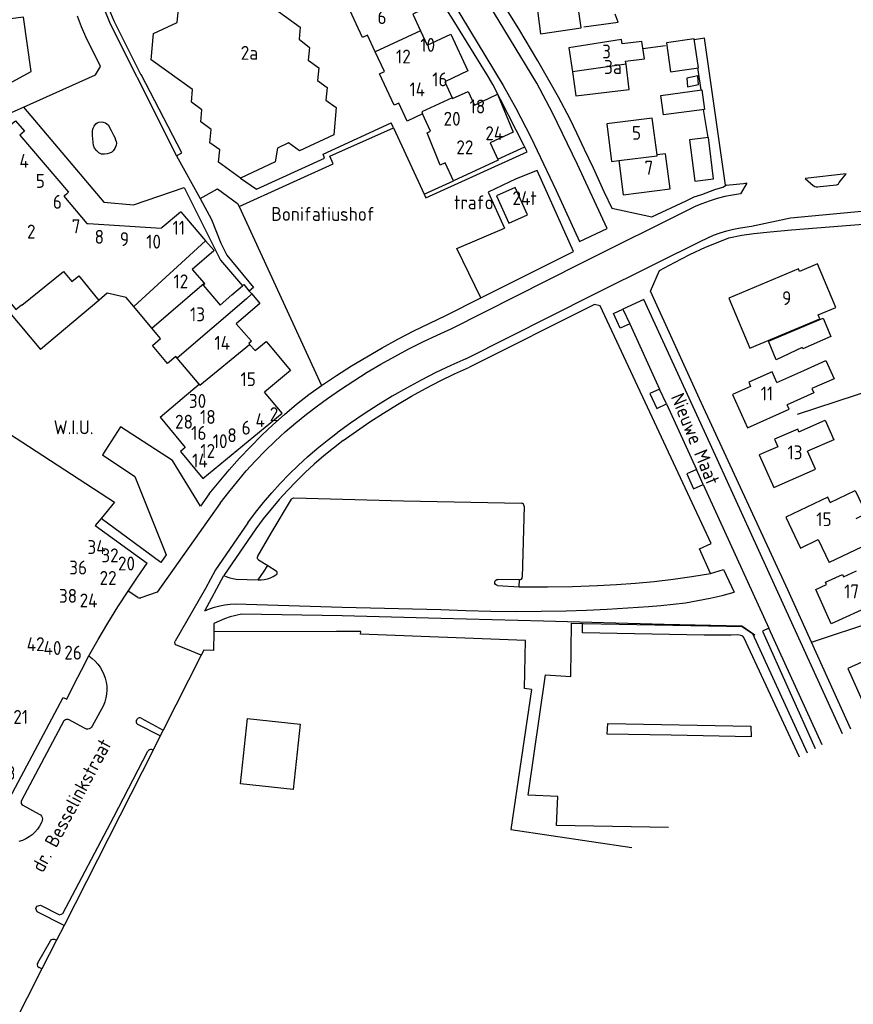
# Model space of a CAD drawing. Header units: metres. Extents: x 233874 to 239264, y 443832 to 448222.
# Tile 69 of 195: x 236106 to 236256, y 444737 to 444914. Entities that reach past the tile are written whole.
import ezdxf

# ---------------------------------------------------------------- set-up
doc = ezdxf.new("R2010")
doc.units = ezdxf.units.M
doc.header["$MEASUREMENT"] = 0
for name, color, linetype in [('BIJGEBOUW', 4, 'Continuous'), ('DAKRAND', 4, 'Continuous'), ('DAKRAND-BYG', 4, 'Continuous'), ('FUNKTIEAAND', 253, 'Continuous'), ('HEG', 253, 'Continuous'), ('HOOFDGEBOUW', 4, 'Continuous'), ('HUISNUMMER', 253, 'Continuous'), ('KANTVERH', 253, 'Continuous'), ('MUUR', 253, 'Continuous'), ('OVERIGETEKST', 253, 'Continuous'), ('RASTER', 253, 'Continuous'), ('STRAATNAAM', 253, 'Continuous'), ('TUSSENMUUR', 253, 'Continuous')]:
    doc.layers.add(name, color=color, linetype=linetype)
doc.styles.get("Standard").update_dxf_attribs({"font": 'iso.shx'})

msp = doc.modelspace()

# ---------------------------------------------------------------- linework, layer by layer
at = {"layer": 'BIJGEBOUW'}
for points in [[(236102.32, 444901.93), (236107.72, 444904.86), (236106.33, 444914.64), (236095.06, 444913.21)], [(236227.81, 444902.52), (236227.68, 444904.06), (236225.73, 444903.65), (236225.85, 444902.11), (236227.81, 444902.52)], [(236197.05, 444879.07), (236194.83, 444883.98), (236191.46, 444882.46), (236193.68, 444877.54), (236197.05, 444879.07)]]:
    msp.add_lwpolyline(points, dxfattribs=at)
at = {"layer": 'DAKRAND'}
for points in [[(236133.72, 444853.54), (236132.25, 444852.3), (236129.53, 444855.53), (236131, 444856.77)], [(236078.07, 444856.24), (236106.01, 444838.16), (236122.7, 444827.32), (236120.28, 444824.4)], [(236246.74, 444851.04), (236250.72, 444852.82), (236252.19, 444849.54), (236248.21, 444847.76)], [(236120.28, 444824.4), (236119.2, 444823.09), (236128.6, 444816.33)], [(236145.36, 444776.62), (236146.61, 444788.37), (236156.09, 444787.36), (236154.83, 444775.6), (236145.36, 444776.62)]]:
    msp.add_lwpolyline(points, dxfattribs=at)
at = {"layer": 'DAKRAND-BYG'}
for points in [[(236222.79, 444904.82), (236227.78, 444905.54), (236227.03, 444910.74), (236222.04, 444910.02), (236222.79, 444904.82)], [(236228.38, 444901.55), (236228.86, 444898.02), (236221.49, 444897.03), (236221.01, 444900.56), (236228.38, 444901.55)], [(236227.14, 444885.09), (236230.53, 444885.53), (236229.58, 444892.96), (236226.19, 444892.53), (236227.14, 444885.09)], [(236240.41, 444856.29), (236250.24, 444860.44), (236251.59, 444857.15), (236246.6, 444854.92), (236246.48, 444855.19), (236241.75, 444852.97), (236240.41, 444856.29)]]:
    msp.add_lwpolyline(points, dxfattribs=at)
at = {"layer": 'HEG'}
for p, q in [((236245.61, 444843.15), (236286.17, 444856.45)), ((236248.16, 444802.09), (236271.22, 444809.81))]:
    msp.add_line(p, q, dxfattribs=at)
at = {"layer": 'HOOFDGEBOUW'}
for p, q in [((236134.61, 444879.58), (236139.1, 444874.39)), ((236101.39, 444864.34), (236109.39, 444854.83)), ((236119.87, 444863.64), (236109.39, 444854.83)), ((236129.44, 444858.63), (236126.16, 444862.53)), ((236131, 444856.77), (236129.44, 444858.63)), ((236147, 444855.71), (236148.02, 444854.62)), ((236133.96, 444853.26), (236133.72, 444853.54)), ((236137.93, 444848.55), (236133.96, 444853.26)), ((236241.91, 444848.88), (236246.74, 444851.04)), ((236244.1, 444844.04), (236243.73, 444844.84)), ((236248.88, 444833.25), (236247.44, 444836.49)), ((236249.35, 444820.57), (236251.33, 444816.43)), ((236258.29, 444819.75), (236251.33, 444816.43)), ((236262.57, 444800.98), (236254.65, 444797.39)), ((236138.32, 444799.8), (236131.46, 444786.29)), ((236254.65, 444797.39), (236257.51, 444791.07)), ((236131.46, 444786.29), (236130.92, 444785.24)), ((236130.92, 444785.24), (236129.63, 444782.68)), ((236129.63, 444782.68), (236113.61, 444751.13)), ((236113.61, 444751.13), (236112.25, 444748.46)), ((236112.25, 444748.46), (236109.62, 444743.28)), ((236109.62, 444743.28), (236103.25, 444730.74))]:
    msp.add_line(p, q, dxfattribs=at)
for points in [[(236145.39, 444885.66), (236141.43, 444888.52), (236141.64, 444890.75), (236139.87, 444892.03), (236140.1, 444894.42), (236138.23, 444895.77), (236138.44, 444897.96), (236136.53, 444899.33), (236136.74, 444901.59), (236129.27, 444906.98), (236129.72, 444911.7), (236133.98, 444913.7), (236134.61, 444920.4), (236132.84, 444921.67), (236133.3, 444926.54), (236141.71, 444930.49)], [(236141.71, 444930.49), (236145.51, 444927.75), (236145.09, 444923.29), (236150.72, 444919.22), (236150.5, 444916.9), (236156.11, 444912.85), (236155.91, 444910.7), (236157.79, 444909.15), (236157.57, 444906.88), (236159.45, 444905.52), (236159.24, 444903.21)], [(236172.07, 444924.22), (236173.2, 444921.78), (236177.46, 444923.76), (236180.54, 444917.14), (236176.37, 444915.21), (236177.78, 444912.17)], [(236206.71, 444912.69), (236205, 444924.69), (236197.8, 444923.75), (236197.88, 444923.38), (236194.94, 444922.93), (236195.77, 444917.31), (236198.6, 444917.72), (236199.37, 444911.64), (236206.71, 444912.69)], [(236169.64, 444908.39), (236168.25, 444911.39), (236167.36, 444910.98), (236164.71, 444916.68), (236165.52, 444917.05), (236164, 444920.33)], [(236177.78, 444912.17), (236178.96, 444909.62), (236183.23, 444911.6), (236186.31, 444904.95), (236182.14, 444903.01), (236183.48, 444900.12)], [(236218.06, 444907.11), (236217.61, 444910.24), (236214.06, 444909.81), (236213.94, 444910.63), (236204.49, 444909.09), (236205.11, 444904.78)], [(236178.15, 444897.21), (236175.37, 444895.92), (236173.88, 444899.14), (236173.02, 444898.78), (236170.4, 444904.43), (236171.28, 444904.84), (236169.64, 444908.39)], [(236214.76, 444906.18), (236214.69, 444906.7), (236218.06, 444907.11)], [(236205.11, 444904.78), (236205.74, 444900.49), (236215.3, 444901.64), (236214.76, 444906.18)], [(236159.24, 444903.21), (236160.96, 444901.97), (236160.75, 444899.7), (236162.61, 444898.36)], [(236183.48, 444900.12), (236183.54, 444899.98), (236186.32, 444901.27), (236187.46, 444898.82), (236191.65, 444900.76), (236194.46, 444893.93)], [(236162.61, 444898.36), (236162.15, 444893.48), (236155.99, 444890.59), (236154.04, 444892), (236152.02, 444891.05), (236151.59, 444888.57), (236145.39, 444885.66)], [(236104.06, 444895.32), (236104.88, 444895.98), (236106.51, 444894.11), (236105.68, 444893.42)], [(236194.46, 444893.93), (236190.32, 444892.01), (236191.76, 444888.92), (236183.71, 444885.18), (236182.23, 444888.42), (236181.33, 444888), (236178.94, 444893.81), (236179.59, 444894.11), (236178.15, 444897.21)], [(236220.36, 444889.83), (236219.49, 444896.48), (236211.29, 444895.42), (236212.16, 444888.67), (236213.44, 444888.83)], [(236105.68, 444893.42), (236114.43, 444883.11), (236114.04, 444882.78), (236113.67, 444882.47), (236113.57, 444882.39), (236117.71, 444877.51), (236117.95, 444877.51), (236131.11, 444876.66), (236131.3, 444876.82), (236134.6, 444879.59), (236134.61, 444879.58)], [(236213.44, 444888.83), (236214.25, 444882.63), (236222.69, 444883.73)], [(236222.69, 444883.73), (236221.88, 444890.02), (236220.36, 444889.83)], [(236139.1, 444874.39), (236140.64, 444872.62), (236140.57, 444872.56), (236136.7, 444869.21), (236138.82, 444866.76)], [(236252.51, 444862.39), (236249.2, 444870.2), (236245.98, 444868.84), (236245.77, 444869.33), (236233.24, 444864.02), (236237.05, 444855.02), (236249.63, 444860.35), (236249.33, 444861.04), (236252.51, 444862.39)], [(236138.82, 444866.76), (236138.95, 444866.62), (236138.64, 444866.36), (236141.72, 444862.8)], [(236141.72, 444862.8), (236143.83, 444864.63), (236145.72, 444866.28), (236145.96, 444866.48), (236146.96, 444865.33), (236147.42, 444864.8)], [(236126.16, 444862.53), (236124.81, 444864.14), (236121.4, 444864.93), (236119.94, 444863.71), (236119.87, 444863.64)], [(236147.42, 444864.8), (236147.43, 444864.8), (236148.88, 444863.11), (236144.62, 444859.44)], [(236144.62, 444859.44), (236147.34, 444856.28), (236146.86, 444855.87), (236147, 444855.71)], [(236148.02, 444854.62), (236150, 444856.27), (236150.41, 444855.78), (236154.36, 444851.03), (236152.19, 444849.22), (236149.67, 444847.13)], [(236241.91, 444848.88), (236241.04, 444850.8), (236236.84, 444848.92), (236237.18, 444848.17), (236233.91, 444846.71), (236236.6, 444840.69), (236244.1, 444844.04)], [(236130.89, 444842.63), (236134.87, 444845.97), (236137.93, 444848.55)], [(236138.6, 444831.6), (236152.88, 444843.36), (236149.67, 444847.13)], [(236248.21, 444847.76), (236248.55, 444846.99), (236243.73, 444844.84)], [(236130.89, 444842.63), (236135.41, 444837.14), (236134.59, 444836.47), (236138.6, 444831.6)], [(236245.87, 444839.99), (236250.62, 444842.08), (236252.17, 444838.57), (236247.44, 444836.49)], [(236245.87, 444839.99), (236245.66, 444840.48), (236241.47, 444838.64), (236242.07, 444837.29), (236238.74, 444835.83), (236241.33, 444829.94), (236248.88, 444833.25)], [(236251.52, 444827.26), (236256.02, 444829.4), (236258, 444825.25), (236256.1, 444824.34)], [(236251.52, 444827.26), (236251.08, 444828.2), (236243.53, 444824.6), (236246.17, 444819.05), (236249.35, 444820.57)], [(236046.19, 444823.43), (236039.45, 444817.78), (236067.4, 444799.89), (236066.25, 444798.09), (236103.88, 444774.06), (236113.44, 444792.14), (236114.12, 444791.83)], [(236125.14, 444811.32), (236126.85, 444813.84), (236128.6, 444816.33)], [(236259.06, 444808.77), (236251.7, 444805.43), (236248.9, 444811.6), (236250.82, 444812.47), (236250.63, 444812.89), (236253.71, 444814.28), (236253.89, 444813.88), (236256.25, 444814.95)], [(236118.1, 444799.63), (236119.77, 444802.6), (236121.5, 444805.55), (236123.29, 444808.45), (236125.14, 444811.32)], [(236140.55, 444803.99), (236140.49, 444800.63), (236138.77, 444800.69), (236138.32, 444799.8)], [(236197.77, 444793.61), (236196.5, 444793.76), (236196.66, 444802.42), (236166.97, 444803.58), (236167.03, 444804.04), (236162.67, 444804.03), (236140.55, 444803.99)], [(236114.12, 444791.83), (236115.4, 444794.45), (236116.73, 444797.05), (236118.1, 444799.63)], [(236197.77, 444793.61), (236194.02, 444768.41), (236215.8, 444765.16)]]:
    msp.add_lwpolyline(points, dxfattribs=at)
at = {"layer": 'KANTVERH'}
for p, q in [((236126.74, 444903.91), (236126.73, 444903.91)), ((236126.74, 444903.91), (236133.85, 444889.68)), ((236172.51, 444895.59), (236172.51, 444895.59)), ((236191.69, 444889.07), (236196.53, 444891.28)), ((236133.85, 444889.68), (236138.09, 444881.97)), ((236145.39, 444885.66), (236148.27, 444883.7)), ((236178.42, 444882.77), (236183.71, 444885.18)), ((236236.21, 444884.77), (236236.41, 444884.79)), ((236138.09, 444881.97), (236140.15, 444878.21)), ((236144.86, 444881.11), (236145.13, 444880.53)), ((236145.13, 444880.53), (236159.98, 444848.32)), ((236145.13, 444880.53), (236145.13, 444880.53)), ((236206.54, 444870.29), (236227.05, 444880.47)), ((236244.35, 444878.53), (236265.04, 444880.43)), ((236188.65, 444864.09), (236205.28, 444872.45)), ((236183.38, 444858.58), (236206.54, 444870.29)), ((236219.15, 444865.31), (236220.81, 444869.05)), ((236182.35, 444860.93), (236188.65, 444864.09)), ((236185.93, 444853.15), (236208.89, 444864.7)), ((236214.2, 444862.08), (236215.42, 444859.43)), ((236215.42, 444859.43), (236220.79, 444847.65)), ((236157.68, 444846.71), (236159.98, 444848.32)), ((236222.05, 444845), (236220.79, 444847.65)), ((236159.23, 444844.69), (236161.05, 444846)), ((236222.05, 444845), (236227.42, 444833.21)), ((236228.64, 444830.51), (236227.42, 444833.21)), ((236228.64, 444830.51), (236240.48, 444804.63)), ((236139.76, 444828.79), (236138.19, 444826.57)), ((236141.74, 444827.13), (236130.4, 444811.13)), ((236196.42, 444826.61), (236196.08, 444813.82)), ((236148.11, 444822.5), (236142.35, 444814.13)), ((236148.64, 444816.93), (236150.28, 444815.91)), ((236150.28, 444815.91), (236151.77, 444814.95)), ((236138.93, 444807.74), (236142.35, 444814.13)), ((236144.59, 444813.46), (236148.53, 444813.35)), ((236191.15, 444812.85), (236191.16, 444812.96)), ((236195.57, 444813.34), (236191.67, 444813.42)), ((236195.54, 444812.1), (236195.57, 444813.34)), ((236126.92, 444810.17), (236125.14, 444811.32)), ((236130.4, 444811.13), (236127.44, 444810.1)), ((236191.62, 444812.32), (236195.54, 444812.1)), ((236195.54, 444812.1), (236196.09, 444812.07)), ((236140.55, 444805.46), (236140.55, 444803.99)), ((236204.93, 444805.53), (236206.91, 444805.46)), ((236235.64, 444804.96), (236237.52, 444803.67)), ((236237.52, 444803.67), (236247.37, 444782.19)), ((236250.08, 444783.65), (236240.48, 444804.63)), ((236135.52, 444800.91), (236133.86, 444801.57)), ((236138.32, 444799.8), (236135.52, 444800.91)), ((236120.72, 444790.7), (236118.7, 444787)), ((236113.59, 444787.92), (236105.95, 444773.59)), ((236117.41, 444786.56), (236114.4, 444788.17)), ((236126.66, 444788.09), (236126.7, 444788.17)), ((236127.51, 444788.41), (236131.46, 444786.29)), ((236130.92, 444785.24), (236126.92, 444787.27)), ((236129.63, 444782.68), (236129.52, 444782.74)), ((236106.19, 444772.78), (236109.16, 444771.14)), ((236109.61, 444769.77), (236109.2, 444768.99)), ((236112.25, 444748.46), (236111.95, 444748.61)), ((236108.88, 444744.36), (236111.16, 444748.37)), ((236109.62, 444743.28), (236109.13, 444743.53))]:
    msp.add_line(p, q, dxfattribs=at)
for points in [[(236212.31, 444880.1), (236210.84, 444883.17), (236208.89, 444887.47), (236207.31, 444890.83), (236205.93, 444893.74), (236204.68, 444896.25), (236202.62, 444900.26), (236198.89, 444906.78), (236195.44, 444912.54), (236192.36, 444917.54), (236188.32, 444924.12), (236178.09, 444941.77), (236176.26, 444945.04), (236176.54, 444947.98), (236177.33, 444948.97), (236179.1, 444949.81)], [(236196.98, 444890.41), (236196.35, 444891.61), (236190.79, 444902.52), (236189.94, 444903.98), (236183.67, 444914.15), (236179.11, 444921.45), (236176.86, 444925.05), (236172.42, 444932.58)], [(236211.36, 444876.59), (236206.04, 444888.1), (236201.55, 444897.41), (236198.7, 444902.76), (236189.07, 444918.72), (236180.8, 444932.41)], [(236176.29, 444929.35), (236183.46, 444917.5), (236192.64, 444902.36), (236194.94, 444898.26), (236197.63, 444893.03), (236202.2, 444883.46), (236206.37, 444874.28), (236211.36, 444876.59)], [(236126.74, 444903.91), (236121.87, 444913.65), (236120.94, 444915.88), (236120.4, 444918.17), (236119.24, 444924.64), (236120.11, 444924.34), (236121.19, 444918.33), (236121.7, 444916.13), (236122.6, 444913.98), (236127.45, 444904.27)], [(236097.03, 444896.81), (236099.73, 444893.9), (236102.97, 444896.61), (236103.75, 444897.27), (236106.34, 444898.44), (236119.28, 444904.27), (236120.18, 444905.77), (236117.56, 444911.07), (236116.73, 444912.91), (236116.01, 444914.8)], [(236232.79, 444884.39), (236232.65, 444884.38), (236228.91, 444910.87), (236227.05, 444910.56)], [(236133.85, 444889.68), (236134.79, 444890.22), (236127.52, 444904.3), (236127.45, 444904.27)], [(236106.34, 444898.44), (236120.8, 444881.35), (236126.13, 444880.86), (236135.23, 444883.99), (236140.51, 444873.39), (236141.8, 444870.91), (236145.72, 444866.28)], [(236123.06, 444891.93), (236123.01, 444891.59), (236122.73, 444890.97), (236122.47, 444890.58), (236122.19, 444890.35), (236121.82, 444890.18), (236121.4, 444890.01), (236120.92, 444889.96), (236120.38, 444889.98), (236119.85, 444890.21), (236119.51, 444890.58), (236119.11, 444891.06), (236118.94, 444891.54), (236118.71, 444893.32), (236118.71, 444893.85), (236118.71, 444894.22), (236118.86, 444894.67), (236119.02, 444895.04), (236119.31, 444895.41), (236119.59, 444895.6), (236119.9, 444895.75), (236120.3, 444895.77), (236120.63, 444895.75), (236121.06, 444895.63), (236121.54, 444895.27), (236122.08, 444894.25), (236122.51, 444893.39), (236122.73, 444892.95), (236122.9, 444892.57), (236123.02, 444892.27), (236123.06, 444891.93)], [(236145.13, 444880.53), (236162.04, 444888.22), (236161.45, 444889.6), (236172.88, 444894.74), (236172.51, 444895.59)], [(236148.27, 444883.7), (236160.51, 444889.23), (236160.26, 444889.97), (236172.51, 444895.59)], [(236172.88, 444894.74), (236178.42, 444882.77), (236178.73, 444882.1), (236196.98, 444890.41)], [(236205.28, 444872.45), (236198.75, 444887.01), (236194.99, 444885.51), (236189.92, 444883.16), (236192.89, 444876.65)], [(236254.37, 444886.45), (236246.97, 444885.61), (236248.45, 444884.33), (236248.75, 444884.18), (236248.98, 444884.12), (236249.27, 444884.12), (236249.71, 444884.14), (236252.62, 444884.44), (236252.83, 444884.53), (236252.98, 444884.65), (236253.1, 444884.88), (236254.37, 444886.45)], [(236138.09, 444881.97), (236141.26, 444883.71), (236144.86, 444881.11)], [(236212.23, 444880.27), (236219.42, 444878.68), (236225.58, 444881.59), (236227.03, 444882.28), (236228.41, 444882.74), (236230.77, 444883.6), (236232.18, 444884.06), (236232.79, 444884.39)], [(236232.79, 444884.39), (236236.48, 444884.78), (236235.38, 444882.84)], [(236235.38, 444882.84), (236233.94, 444882.62), (236232.53, 444882.33), (236231.13, 444881.97), (236229.74, 444881.54), (236228.39, 444881.04), (236227.05, 444880.47)], [(236140.15, 444878.21), (236141.83, 444873.97), (236142.92, 444871.8), (236147.69, 444865.98), (236146.96, 444865.33)], [(236235.33, 444876.69), (236237.32, 444876.99), (236244.35, 444878.53)], [(236188.65, 444864.09), (236184.28, 444873), (236192.89, 444876.65)], [(236220.81, 444869.05), (236223.46, 444870.45), (236226.26, 444871.89), (236229.04, 444873.22), (236231.36, 444874.14), (236233.28, 444874.89), (236235.6, 444875.42), (236237.78, 444875.67), (236240.69, 444876), (236244.54, 444876.35), (236262.02, 444877.72)], [(236228.23, 444874.33), (236229.35, 444874.88), (236230.51, 444875.37), (236231.68, 444875.8), (236232.88, 444876.16), (236234.1, 444876.46), (236235.33, 444876.69)], [(236208.89, 444864.7), (236220.1, 444870.27), (236228.23, 444874.33)], [(236253.74, 444785.62), (236243.06, 444809.01), (236229.88, 444837.81), (236217.96, 444863.82), (236214.2, 444862.08)], [(236255.22, 444786.42), (236243.89, 444811.54), (236228.01, 444845.92), (236219.15, 444865.31)], [(236229.97, 444814.46), (236227.98, 444818.9), (236230.1, 444819.85), (236210.08, 444862.67), (236209.08, 444862.91), (236186.57, 444851.64)], [(236215.42, 444859.43), (236213.72, 444858.64), (236212.49, 444861.28), (236214.2, 444862.08)], [(236159.98, 444848.32), (236162.65, 444850.11), (236165.36, 444851.84), (236168.1, 444853.51), (236170.89, 444855.12), (236173.7, 444856.66), (236176.55, 444858.15), (236179.44, 444859.57), (236182.35, 444860.93)], [(236161.05, 444846), (236163.39, 444847.62), (236165.78, 444849.19), (236168.2, 444850.7), (236170.65, 444852.16), (236173.14, 444853.55), (236175.65, 444854.9), (236178.2, 444856.18), (236180.78, 444857.41), (236183.38, 444858.58)], [(236185.93, 444853.15), (236183.22, 444851.93), (236180.53, 444850.65), (236177.88, 444849.29), (236175.27, 444847.87), (236172.69, 444846.38), (236170.15, 444844.83), (236167.65, 444843.21), (236165.19, 444841.53), (236162.78, 444839.79)], [(236163.88, 444838.42), (236166.25, 444840.13), (236168.67, 444841.78), (236171.12, 444843.37), (236173.61, 444844.91), (236176.13, 444846.38), (236178.69, 444847.79), (236181.29, 444849.14), (236183.91, 444850.42), (236186.57, 444851.64)], [(236139.76, 444828.79), (236141.52, 444831), (236143.34, 444833.15), (236145.22, 444835.26), (236147.16, 444837.31), (236149.16, 444839.31), (236151.21, 444841.24), (236153.31, 444843.13), (236155.47, 444844.95), (236157.68, 444846.71)], [(236220.79, 444847.65), (236219.05, 444846.91), (236220.32, 444844.21), (236222.05, 444845)], [(236141.74, 444827.13), (236143.25, 444829.12), (236144.81, 444831.05), (236146.42, 444832.94), (236148.1, 444834.78), (236149.83, 444836.57), (236151.61, 444838.3), (236153.44, 444839.98), (236155.32, 444841.61), (236157.25, 444843.18), (236159.23, 444844.69)], [(236138.19, 444826.57), (236133.14, 444834.8), (236123.79, 444840.87), (236120.56, 444835.85), (236126.35, 444831.96), (236131.99, 444817.82)], [(236146.72, 444823.62), (236148.09, 444825.46), (236149.51, 444827.25), (236150.99, 444829), (236152.52, 444830.7), (236154.11, 444832.34), (236155.74, 444833.94), (236157.43, 444835.49), (236159.17, 444836.98), (236160.95, 444838.41), (236162.78, 444839.79)], [(236163.88, 444838.42), (236162.09, 444837.06), (236160.35, 444835.64), (236158.65, 444834.16), (236157, 444832.64), (236155.39, 444831.06), (236153.83, 444829.44), (236152.32, 444827.77), (236150.87, 444826.06), (236149.46, 444824.3), (236148.11, 444822.5)], [(236227.42, 444833.21), (236225.69, 444832.43), (236226.92, 444829.7), (236228.64, 444830.51)], [(236148.47, 444817.61), (236150.87, 444821.75), (236154.54, 444827.83)], [(236154.54, 444827.83), (236154.65, 444827.96), (236154.81, 444828.04), (236154.98, 444828.07)], [(236154.98, 444828.07), (236174.68, 444827.56), (236195.93, 444827.13)], [(236196.42, 444826.61), (236196.39, 444826.8), (236196.29, 444826.97), (236196.13, 444827.08), (236195.93, 444827.13)], [(236131.99, 444817.82), (236131.03, 444816.46), (236120.28, 444824.4)], [(236146.72, 444823.62), (236140.89, 444815.13), (236139.08, 444811.76), (236133.61, 444802.28)], [(236148.64, 444816.93), (236148.5, 444817.07), (236148.42, 444817.24), (236148.41, 444817.43), (236148.47, 444817.61)], [(236148.53, 444813.35), (236149.54, 444814.72), (236150.28, 444815.91)], [(236142.35, 444814.13), (236142.89, 444813.89), (236143.44, 444813.7), (236144.01, 444813.55), (236144.59, 444813.46)], [(236148.53, 444813.35), (236149.1, 444813.35), (236149.66, 444813.42), (236150.21, 444813.54), (236150.75, 444813.71), (236151.27, 444813.94), (236151.76, 444814.22)], [(236151.76, 444814.22), (236151.89, 444814.34), (236151.96, 444814.5), (236151.96, 444814.67), (236151.89, 444814.83), (236151.77, 444814.95)], [(236209.65, 444812.3), (236213.05, 444812.47), (236216.45, 444812.71), (236219.84, 444813.03), (236223.23, 444813.43), (236226.6, 444813.91), (236229.97, 444814.46)], [(236229.97, 444814.46), (236232.27, 444815.19), (236234.21, 444811.11)], [(236191.62, 444812.32), (236191.43, 444812.37), (236191.27, 444812.49), (236191.17, 444812.66), (236191.15, 444812.85)], [(236191.16, 444812.96), (236191.2, 444813.15), (236191.32, 444813.3), (236191.48, 444813.39), (236191.67, 444813.42)], [(236195.57, 444813.34), (236195.76, 444813.37), (236195.92, 444813.47), (236196.04, 444813.63), (236196.08, 444813.82)], [(236196.09, 444812.07), (236200.61, 444812.08), (236205.13, 444812.16), (236209.65, 444812.3)], [(236218.81, 444808.54), (236221.04, 444808.7), (236223.27, 444808.93), (236225.48, 444809.22), (236227.68, 444809.59), (236229.88, 444810.03), (236232.05, 444810.53), (236234.21, 444811.11)], [(236126.92, 444810.17), (236127.08, 444810.09), (236127.26, 444810.07), (236127.44, 444810.1)], [(236138.93, 444807.74), (236139.81, 444808.11), (236140.71, 444808.42), (236141.64, 444808.67), (236142.58, 444808.84), (236143.53, 444808.95), (236144.48, 444808.99)], [(236144.48, 444808.99), (236163.68, 444808.44), (236181.45, 444807.98)], [(236145.58, 444807.13), (236144.53, 444806.93), (236143.5, 444806.66), (236142.49, 444806.32), (236141.51, 444805.92), (236140.55, 444805.46)], [(236237.96, 444803.37), (236235.62, 444805.01), (236221.61, 444805.31), (236199.89, 444805.87), (236181.4, 444806.37), (236163.68, 444806.83), (236145.58, 444807.13)], [(236181.45, 444807.98), (236185.95, 444807.8), (236190.45, 444807.69), (236194.95, 444807.65), (236199.46, 444807.67), (236203.96, 444807.77)], [(236203.96, 444807.77), (236207.67, 444807.88), (236211.39, 444808.05), (236215.1, 444808.27), (236218.81, 444808.54)], [(236222.43, 444768.74), (236202.23, 444769.1), (236202.51, 444774.3), (236197.12, 444774.58), (236200.28, 444796.24), (236204.82, 444795.91), (236204.93, 444805.53)], [(236245.95, 444781.42), (236235.98, 444802.97), (236235.75, 444803.18), (236235.43, 444803.33), (236234.9, 444803.42), (236233.69, 444803.4), (236228.85, 444803.39), (236206.94, 444803.79), (236206.91, 444805.46)], [(236206.91, 444805.46), (236207.05, 444805.45), (236232.86, 444805.01), (236235.64, 444804.96)], [(236240.48, 444804.63), (236239.31, 444804.11), (236248.8, 444782.96)], [(236133.86, 444801.57), (236133.72, 444801.66), (236133.61, 444801.79), (236133.55, 444801.95), (236133.55, 444802.12), (236133.61, 444802.28)], [(236118.1, 444799.63), (236118.68, 444799.2), (236119.21, 444798.71), (236119.7, 444798.18), (236120.13, 444797.6), (236120.49, 444796.97), (236120.8, 444796.32), (236121.04, 444795.64), (236121.2, 444794.94), (236121.3, 444794.22), (236121.33, 444793.5), (236121.28, 444792.78), (236121.16, 444792.07), (236120.98, 444791.38), (236120.72, 444790.7)], [(236113.59, 444787.92), (236113.7, 444788.08), (236113.86, 444788.18), (236114.04, 444788.24), (236114.22, 444788.23), (236114.4, 444788.17)], [(236126.66, 444788.09), (236126.6, 444787.91), (236126.59, 444787.72), (236126.65, 444787.54), (236126.76, 444787.39), (236126.92, 444787.27)], [(236127.51, 444788.41), (236127.33, 444788.47), (236127.15, 444788.48), (236126.97, 444788.42), (236126.81, 444788.32), (236126.7, 444788.17)], [(236118.7, 444787), (236118.57, 444786.78), (236118.39, 444786.6), (236118.15, 444786.48), (236117.9, 444786.44), (236117.64, 444786.46), (236117.41, 444786.56)], [(236237.3, 444785.05), (236222.91, 444785.35), (236211.37, 444785.56), (236211.47, 444787.44), (236237.22, 444786.99), (236237.3, 444785.05)], [(236113.61, 444751.13), (236108.77, 444753.58), (236108.56, 444754.18), (236108.75, 444754.58), (236109.36, 444754.75), (236112.82, 444753), (236113.42, 444753.28), (236122.6, 444770.66), (236128.71, 444782.48)], [(236129.52, 444782.74), (236129.35, 444782.8), (236129.16, 444782.8), (236128.98, 444782.74), (236128.83, 444782.63), (236128.71, 444782.48)], [(236105.95, 444773.59), (236105.89, 444773.41), (236105.88, 444773.23), (236105.93, 444773.05), (236106.04, 444772.9), (236106.19, 444772.78)], [(236109.16, 444771.14), (236109.39, 444771), (236109.56, 444770.79), (236109.68, 444770.55), (236109.73, 444770.29), (236109.7, 444770.02), (236109.61, 444769.77)], [(236109.2, 444768.99), (236108.82, 444768.43), (236108.38, 444767.91), (236107.89, 444767.45), (236107.35, 444767.04), (236106.76, 444766.69), (236106.15, 444766.41), (236105.51, 444766.2)], [(236111.16, 444748.37), (236111.27, 444748.51), (236111.42, 444748.61), (236111.6, 444748.67), (236111.78, 444748.66), (236111.95, 444748.61)], [(236108.88, 444744.36), (236108.81, 444744.18), (236108.81, 444743.99), (236108.86, 444743.8), (236108.97, 444743.64), (236109.13, 444743.53)]]:
    msp.add_lwpolyline(points, dxfattribs=at)
at = {"layer": 'MUUR'}
msp.add_line((236217.79, 444908.99), (236221.85, 444909.56), dxfattribs=at)
msp.add_lwpolyline([(236207.17, 444912.88), (236213.35, 444913.71), (236212.83, 444915.18)], dxfattribs=at)
at = {"layer": 'RASTER'}
for p, q in [((236227.65, 444905.49), (236228.2, 444901.53)), ((236228.66, 444897.99), (236229.47, 444892.95))]:
    msp.add_line(p, q, dxfattribs=at)
at = {"layer": 'TUSSENMUUR'}
for p, q in [((236177.78, 444912.17), (236169.64, 444908.39)), ((236214.76, 444906.18), (236205.11, 444904.78)), ((236183.48, 444900.12), (236177.98, 444897.57)), ((236177.98, 444897.57), (236178.15, 444897.21)), ((236126.16, 444862.53), (236139.1, 444874.39)), ((236129.44, 444858.63), (236138.82, 444866.76)), ((236146.45, 444863.93), (236133.96, 444853.26)), ((236147.42, 444864.8), (236146.45, 444863.93))]:
    msp.add_line(p, q, dxfattribs=at)
for points in [[(236213.44, 444888.83), (236220.37, 444889.7), (236220.36, 444889.83)], [(236102.14, 444864.97), (236102.39, 444865.17), (236104.93, 444862.01), (236105.98, 444862.86), (236106.03, 444862.8), (236113.52, 444868.86), (236114.99, 444867.05), (236116.27, 444868.09), (236119.87, 444863.64)], [(236137.93, 444848.55), (236138.05, 444848.4), (236147, 444855.71)]]:
    msp.add_lwpolyline(points, dxfattribs=at)

# ---------------------------------------------------------------- texts
at = {"layer": 'FUNKTIEAAND'}
msp.add_text('trafo', height=2.5, dxfattribs=at).set_placement((236183.8, 444880.05))
at = {"layer": 'HUISNUMMER'}
for s, p in [('6', (236170.03, 444913.4)), ('10', (236177.74, 444908.39)), ('2a', (236145.42, 444906.96)), ('12', (236173.36, 444906.3)), ('3', (236210.46, 444907.21)), ('3a', (236210.82, 444904.41)), ('16', (236179.88, 444902.19)), ('14', (236175.77, 444900.39)), ('18', (236186.61, 444897.31)), ('20', (236181.92, 444895.1)), ('24', (236189.44, 444892.49)), ('5', (236215.83, 444892.57)), ('22', (236184.22, 444889.96)), ('4', (236105.59, 444887.51)), ('7', (236218.08, 444886.28)), ('5', (236108.53, 444883.91)), ('24t', (236194.32, 444880.81)), ('6', (236111.61, 444880.15)), ('7', (236115, 444875.74)), ('11', (236133.13, 444875.48)), ('2', (236106.95, 444874.79)), ('8', (236119.11, 444873.84)), ('9', (236123.67, 444873.42)), ('10', (236128.41, 444872.97)), ('12', (236133.31, 444865.82)), ('9', (236242.84, 444862.8)), ('13', (236136.29, 444859.89)), ('14', (236140.69, 444854.75)), ('15', (236145.38, 444848.22)), ('11', (236239, 444845.64)), ('30', (236136.08, 444844.29)), ('2', (236150.64, 444841.91)), ('28', (236133.59, 444840.55)), ('18', (236138.09, 444841.41)), ('4', (236148.08, 444840.83)), ('16', (236136.5, 444838.53)), ('6', (236145.58, 444839.48)), ('10', (236140.38, 444837.05)), ('8', (236143.01, 444838.13)), ('12', (236138.15, 444835.29)), ('13', (236243.81, 444835.03)), ('14', (236136.66, 444833.57)), ('15', (236249, 444823)), ('34', (236117.83, 444817.98)), ('32', (236120.33, 444816.49)), ('36', (236114.55, 444814.3)), ('20', (236123.32, 444815.02)), ('22', (236120.01, 444812.43)), ('17', (236254, 444810)), ('38', (236112.7, 444809.2)), ('24', (236116.42, 444808.37)), ('42', (236106.9, 444800.5)), ('40', (236109.93, 444799.81)), ('26', (236113.66, 444798.98)), ('121', (236103.36, 444787.4)), ('133', (236100.57, 444777.3))]:
    msp.add_text(s, height=2.5, dxfattribs=at).set_placement(p)
at = {"layer": 'OVERIGETEKST'}
msp.add_text('W.I.U.', height=2.5, dxfattribs=at).set_placement((236111.76, 444839.55))
at = {"layer": 'STRAATNAAM'}
msp.add_text('Bonifatiushof', height=2.5, dxfattribs=at).set_placement((236150.9, 444877.96))
for s, rotation, p in [('Nieuwe Maat', 292.3334, (236222.76, 444846.29)), ('dr. Besselinkstraat', 61.9984, (236109.82, 444760.46))]:
    msp.add_text(s, height=2.5, rotation=rotation, dxfattribs=at).set_placement(p)

doc.saveas('drawing.dxf')
